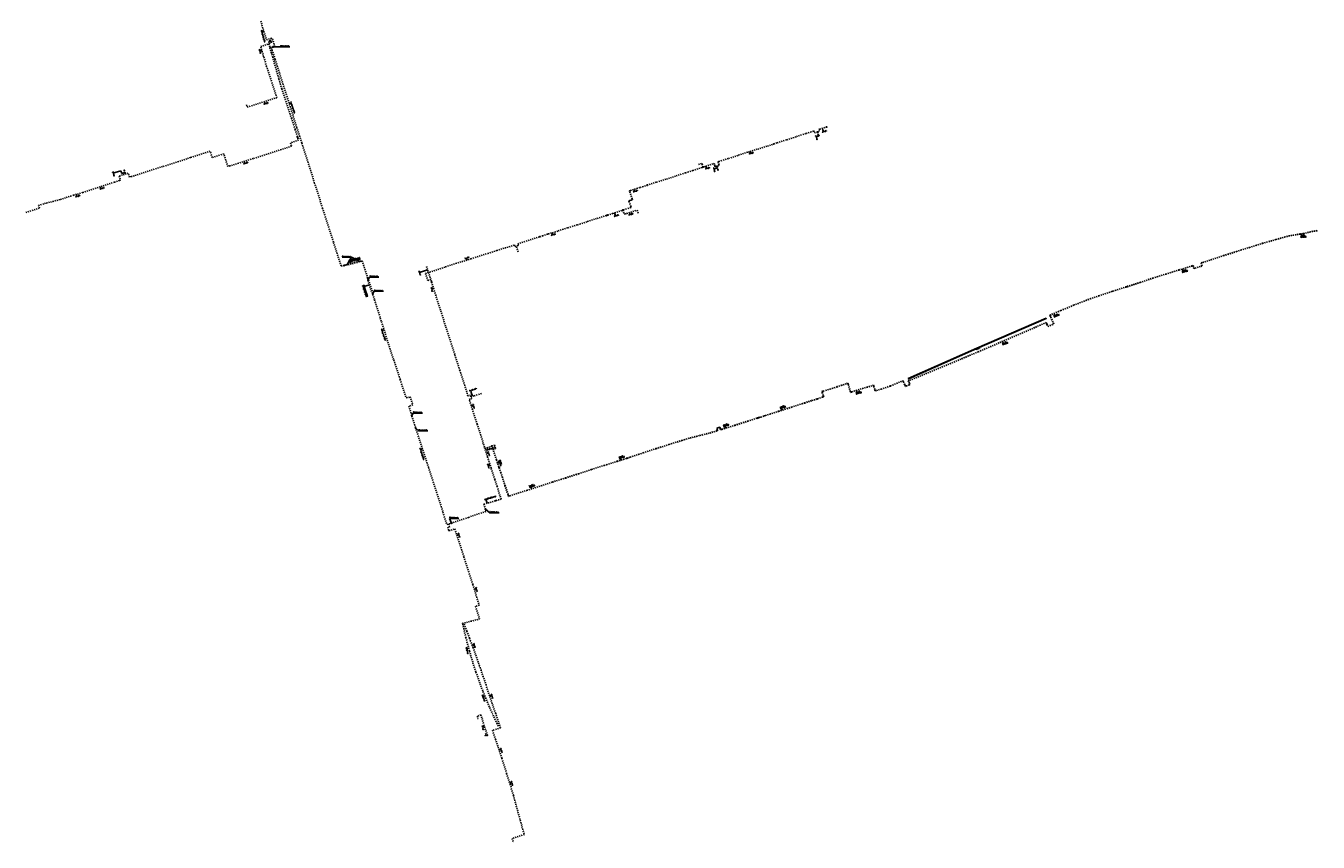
# Model space of a CAD drawing. Header units: millimetres. Extents: x 113593545 to 118192302, y 484533306 to 490462817.
# Tile 2 of 13: x 114565864 to 116087302, y 484911532 to 485872962. Entities that reach past the tile are written whole.
import ezdxf
from ezdxf.enums import TextEntityAlignment as Align

# ---------------------------------------------------------------- set-up
doc = ezdxf.new("R2010")
doc.units = ezdxf.units.MM
doc.header["$LTSCALE"] = 200
doc.linetypes.add('DASHDOT2', pattern=[12.7, 6.35, -3.175, 0, -3.175])
for name, color, linetype in [('WT-C-mbkop', 7, 'Continuous'), ('WT-C-moftm', 7, 'Continuous'), ('WT-I-diam', 7, 'Continuous'), ('WT-I-info', 7, 'Continuous'), ('WT-I-mantelbuis', 7, 'Continuous'), ('WT-L-mantelbuis', 6, 'Continuous'), ('WT-L-telemetrie', 1, 'DASHDOT2')]:
    doc.layers.add(name, color=color, linetype=linetype)
doc.styles.add('DIN17', font='romans.shx', dxfattribs={"width": 0.9})

# ---------------------------------------------------------------- blocks, each defined once
blk = doc.blocks.new('LR-MOFTM')
at = {"color": 0, "linetype": 'ByBlock'}
for p, q in [((-0.5, -0.5), (0.5, 0.5)), ((0.5, -0.5), (-0.5, 0.5))]:
    blk.add_line(p, q, dxfattribs=at)
blk.add_circle((0, 0), 0.75, dxfattribs=at)
at = {"color": 0, "linetype": 'ByBlock', "lineweight": -2, "style": 'DIN17', "width": 0.9}
blk.add_attdef('*1', text='', height=1.8, dxfattribs=at).set_placement((0, 4), align=Align.MIDDLE)
blk = doc.blocks.new('LR-DIAO1')
at = {"color": 0, "lineweight": -3}
blk.add_line((0, 0), (0, -5), dxfattribs=at)
blk.add_lwpolyline([(0.6, -5), (0, -5), (-0.6, -5)], dxfattribs=at)
at = {"color": 1, "lineweight": -3, "style": 'DIN17', "width": 0.9}
blk.add_attdef('*1', text='', height=1.8, dxfattribs=at).set_placement((-1.6, -5), align=Align.MIDDLE_RIGHT)
blk.add_attdef('*11', text='', height=1.8, dxfattribs=at).set_placement((1.6, -5), align=Align.MIDDLE_LEFT)
blk = doc.blocks.new('LR-DIAB1')
at = {"color": 0, "lineweight": -3}
blk.add_line((0, 0), (0, 5), dxfattribs=at)
blk.add_lwpolyline([(0.6, 5), (0, 5), (-0.6, 5)], dxfattribs=at)
at = {"color": 1, "lineweight": -3, "style": 'DIN17', "width": 0.9}
blk.add_attdef('*1', text='', height=1.8, dxfattribs=at).set_placement((-1.6, 5), align=Align.MIDDLE_RIGHT)
blk.add_attdef('*11', text='', height=1.8, dxfattribs=at).set_placement((1.6, 5), align=Align.MIDDLE_LEFT)
blk = doc.blocks.new('LR-DIAB2')
at = {"color": 0, "linetype": 'Continuous', "lineweight": -3}
blk.add_line((0, 5), (0, 7.8), dxfattribs=at)
at = {"color": 0, "lineweight": -3}
blk.add_line((0, 0), (0, 5), dxfattribs=at)
for points in [[(0.6, 7.8), (0, 7.8), (-0.6, 7.8)], [(0.6, 5), (0, 5), (-0.6, 5)]]:
    blk.add_lwpolyline(points, dxfattribs=at)
at = {"color": 1, "lineweight": -3, "style": 'DIN17', "width": 0.9}
for tag, p in [('*1', (-1.6, 7.8)), ('*2', (-1.6, 5))]:
    blk.add_attdef(tag, text='', height=1.8, dxfattribs=at).set_placement(p, align=Align.MIDDLE_RIGHT)
for tag, p in [('*11', (1.6, 7.8)), ('*12', (1.6, 5))]:
    blk.add_attdef(tag, text='', height=1.8, dxfattribs=at).set_placement(p, align=Align.MIDDLE_LEFT)
blk = doc.blocks.new('LR-DIAO2')
at = {"color": 0, "lineweight": -3}
blk.add_line((0, 0), (0, -5), dxfattribs=at)
at = {"color": 0, "linetype": 'Continuous', "lineweight": -3}
blk.add_line((0, -5), (0, -7.8), dxfattribs=at)
at = {"color": 0, "lineweight": -3}
for points in [[(0.6, -5), (0, -5), (-0.6, -5)], [(0.6, -7.8), (0, -7.8), (-0.6, -7.8)]]:
    blk.add_lwpolyline(points, dxfattribs=at)
at = {"color": 1, "lineweight": -3, "style": 'DIN17', "width": 0.9}
for tag, p in [('*1', (-1.6, -5)), ('*2', (-1.6, -7.8))]:
    blk.add_attdef(tag, text='', height=1.8, dxfattribs=at).set_placement(p, align=Align.MIDDLE_RIGHT)
for tag, p in [('*11', (1.6, -5)), ('*12', (1.6, -7.8))]:
    blk.add_attdef(tag, text='', height=1.8, dxfattribs=at).set_placement(p, align=Align.MIDDLE_LEFT)
blk = doc.blocks.new('LR-MBKOP')
at = {"color": 0, "lineweight": -3}
blk.add_lwpolyline([(0.7, -0.7), (0.7, 0.7), (-0.7, 0.7), (-0.7, -0.7)], close=True, dxfattribs=at)

msp = doc.modelspace()

# ---------------------------------------------------------------- linework, layer by layer
at = {"layer": 'WT-I-diam'}
for p, q in [((115503608, 485752125), (115504102, 485750609)), ((115498978, 485744893), (115498213, 485744647)), ((115498213, 485744647), (115498783, 485742877)), ((115366391, 485707670), (115366539, 485707217)), ((115380026, 485705648), (115378262, 485705084)), ((114671190, 485700159), (114677715, 485702301)), ((114677715, 485702301), (114678782, 485699050)), ((114678782, 485699050), (114682513, 485700275)), ((115258903, 485652729), (115259350, 485651376)), ((115031556, 485583229), (115038878, 485585688)), ((114970328, 485568096), (114966614, 485566906)), ((115090276, 485441309), (115091749, 485436716)), ((115108867, 485310652), (115108154, 485313049))]:
    msp.add_line(p, q, dxfattribs=at)
at = {"layer": 'WT-I-info'}
for p, q in [((114865658, 485848347), (114856948, 485848211)), ((114865658, 485848347), (114876659, 485848347)), ((114938297, 485600465), (114949298, 485600465)), ((114949298, 485600465), (114944191, 485591713)), ((114949298, 485600465), (114958516, 485595550)), ((114970578, 485577144), (114968806, 485574399)), ((114970578, 485577144), (114981579, 485577144)), ((114975990, 485560339), (114974218, 485557593)), ((114975990, 485560339), (114986991, 485560339)), ((115021895, 485416967), (115020124, 485414222)), ((115021895, 485416967), (115032897, 485416967)), ((115028125, 485396017), (115024911, 485399027)), ((115028125, 485396017), (115039127, 485396017)), ((115111940, 485299462), (115106952, 485303678)), ((115111940, 485299462), (115122941, 485299462)), ((115064651, 485292915), (115075653, 485292915)), ((115064651, 485292915), (115066897, 485287197))]:
    msp.add_line(p, q, dxfattribs=at)
at = {"layer": 'WT-L-mantelbuis'}
for points in [[(115767031, 485528387), (115685503, 485493097), (115604916, 485457148), (115604794, 485457421), (115685382, 485493371), (115766912, 485528662)], [(115767085, 485528301), (115685556, 485493011), (115605005, 485457078), (115604882, 485457352), (115685435, 485493285), (115766965, 485528576)]]:
    msp.add_lwpolyline(points, close=True, dxfattribs=at)
at = {"layer": 'WT-L-telemetrie', "lineweight": -3}
for p, q in [((114842428, 485878534), (114849071, 485856395)), ((114849071, 485856395), (114854669, 485858087)), ((114856513, 485848087), (114853261, 485847121)), ((114856036, 485843716), (114854885, 485847603)), ((114859290, 485833506), (114856036, 485843716)), ((114864363, 485817596), (114859290, 485833506)), ((114871119, 485796407), (114864363, 485817596)), ((114876536, 485779419), (114871119, 485796407)), ((114880402, 485767294), (114876536, 485779419)), ((114884952, 485753027), (114880402, 485767294)), ((114890651, 485735154), (114884952, 485753027)), ((114894281, 485723768), (114890651, 485735154)), ((114898867, 485709387), (114894281, 485723768)), ((114905861, 485687454), (114898867, 485709387)), ((114915260, 485657977), (114905861, 485687454)), ((114927898, 485618342), (114915260, 485657977)), ((114936900, 485590112), (114927898, 485618342)), ((114936999, 485589800), (114942876, 485591315)), ((114942876, 485591315), (114944918, 485592176)), ((114942876, 485591315), (114945160, 485591567)), ((114944918, 485592176), (114957380, 485595385)), ((114945160, 485591567), (114957560, 485594760)), ((114959677, 485595641), (114957380, 485595385)), ((114959677, 485595641), (114957560, 485594760)), ((114959677, 485595641), (114961913, 485596216)), ((114961913, 485596216), (114968268, 485575590)), ((114968268, 485575590), (114968682, 485573234)), ((114968268, 485575590), (114969250, 485573590)), ((114968682, 485573234), (114973454, 485558341)), ((114969250, 485573590), (114974081, 485558515)), ((114974375, 485556535), (114973454, 485558341)), ((114974375, 485556535), (114974081, 485558515)), ((114974375, 485556535), (114976399, 485550219)), ((114976399, 485550219), (114983075, 485528861)), ((114983075, 485528861), (114984418, 485524582)), ((114984418, 485524582), (114998943, 485479480)), ((114998943, 485479480), (115006508, 485456345)), ((115006508, 485456345), (115012803, 485437342)), ((115012803, 485437342), (115013781, 485434668)), ((115013781, 485434668), (115018492, 485436120)), ((115018492, 485436120), (115021505, 485426607)), ((115021505, 485426607), (115016760, 485425046)), ((115016760, 485425046), (115020400, 485413333)), ((115020400, 485413333), (115024603, 485399936)), ((115024603, 485399936), (115039897, 485353013)), ((115039897, 485353013), (115056894, 485300111)), ((115105176, 485309554), (115119510, 485313819)), ((115107733, 485301298), (115105176, 485309554)), ((115056894, 485300111), (115061616, 485285531)), ((115061616, 485285531), (115086934, 485294070)), ((115086934, 485294070), (115107733, 485301298)), ((115064902, 485283267), (115062612, 485282495)), ((115062612, 485282495), (115063521, 485279797)), ((115063521, 485279797), (115064023, 485278238)), ((115063881, 485286295), (115064902, 485283267)), ((115064023, 485278238), (115070755, 485280403)), ((115070755, 485280403), (115075509, 485266073)), ((115075509, 485266073), (115081627, 485247488)), ((115081627, 485247488), (115091960, 485215188)), ((115091960, 485215188), (115099729, 485190822)), ((115099729, 485190822), (115095168, 485189341)), ((115095168, 485189341), (115099927, 485174487)), ((115098144, 485173884), (115081394, 485169464)), ((115099927, 485174487), (115098144, 485173884)), ((115080819, 485169520), (115079852, 485169264)), ((115079852, 485169264), (115080161, 485168353)), ((115080161, 485168353), (115083871, 485152555)), ((115083871, 485152555), (115088110, 485136610)), ((115088110, 485136610), (115090147, 485129618)), ((115090147, 485129618), (115092174, 485122921)), ((115092174, 485122921), (115095773, 485111871)), ((115095773, 485111871), (115100625, 485098141)), ((115100625, 485098141), (115104064, 485089090)), ((115104064, 485089090), (115107141, 485081452)), ((115107141, 485081452), (115111893, 485070209)), ((115111893, 485070209), (115116904, 485059090)), ((115116904, 485059090), (115120408, 485051704)), ((115120408, 485051704), (115122613, 485047206)), ((115124673, 485046138), (115115331, 485043294)), ((115115331, 485043294), (115118663, 485032938)), ((115118663, 485032938), (115121829, 485023636)), ((115121829, 485023636), (115126213, 485010299)), ((115126213, 485010299), (115131911, 484992584)), ((115131911, 484992584), (115135976, 484979766)), ((115135976, 484979766), (115139931, 484966506)), ((115139931, 484966506), (115144575, 484949354)), ((115144575, 484949354), (115147870, 484937348)), ((115147870, 484937348), (115150695, 484927457)), ((115152771, 484920442), (115138538, 484915842)), ((115138538, 484915842), (115139913, 484911532)), ((115150695, 484927457), (115152771, 484920442))]:
    msp.add_line(p, q, dxfattribs=at)
at = {"layer": 'WT-L-telemetrie'}
for p, q in [((114855839, 485858430), (114854669, 485858087)), ((114858777, 485848737), (114855839, 485858430)), ((114842331, 485848562), (114852440, 485851935)), ((114844176, 485842151), (114842331, 485848562)), ((114845769, 485836619), (114844176, 485842151)), ((114851630, 485852794), (114857073, 485854358)), ((114852937, 485848243), (114851630, 485852794)), ((114852610, 485855219), (114852244, 485855104)), ((114852244, 485855104), (114852333, 485854819)), ((114852333, 485854819), (114853079, 485852443)), ((114852801, 485852048), (114852440, 485851935)), ((114853827, 485855601), (114852610, 485855219)), ((114853167, 485852163), (114852801, 485852048)), ((114856457, 485836055), (114852937, 485848243)), ((114853079, 485852443), (114853167, 485852163)), ((114854214, 485855723), (114853827, 485855601)), ((114854304, 485855438), (114854214, 485855723)), ((114854844, 485853717), (114854304, 485855438)), ((114856513, 485848087), (114858777, 485848737)), ((114849329, 485825159), (114845769, 485836619)), ((114856457, 485836055), (114856450, 485836077)), ((114858046, 485830531), (114856457, 485836055)), ((114862208, 485816056), (114858046, 485830531)), ((114861275, 485788280), (114849329, 485825159)), ((114863657, 485811012), (114862208, 485816056)), ((114864867, 485806802), (114863657, 485811012)), ((114867177, 485798759), (114864867, 485806802)), ((114867177, 485798759), (114869499, 485791660)), ((114826515, 485777056), (114861275, 485788280)), ((114869499, 485791660), (114878425, 485764254)), ((114825644, 485779742), (114826515, 485777056)), ((114878425, 485764254), (114882789, 485750830)), ((114882789, 485750830), (114886039, 485740833)), ((115499326, 485750761), (115500527, 485751121)), ((115500009, 485748488), (115499326, 485750761)), ((115500527, 485751121), (115508517, 485753724)), ((114886898, 485738235), (114877416, 485735201)), ((114877416, 485735201), (114878731, 485731174)), ((114886039, 485740833), (114886898, 485738235)), ((115446408, 485733850), (115450353, 485735133)), ((115450353, 485735133), (115461784, 485738810)), ((115461784, 485738810), (115473175, 485742514)), ((115473175, 485742514), (115484608, 485746165)), ((115484608, 485746165), (115493063, 485749011)), ((115493063, 485749011), (115493525, 485749166)), ((115493525, 485749166), (115494328, 485746780)), ((115494328, 485746780), (115498014, 485747888)), ((115498014, 485747888), (115500009, 485748488)), ((115498014, 485747888), (115499391, 485743613)), ((114782895, 485725270), (114759856, 485717934)), ((114785255, 485717980), (114782895, 485725270)), ((114798880, 485722315), (114785255, 485717980)), ((114803619, 485707263), (114798880, 485722315)), ((114854627, 485723199), (114833425, 485716541)), ((114878731, 485731174), (114854627, 485723199)), ((115393241, 485716744), (115404671, 485720486)), ((115404671, 485720486), (115416047, 485724261)), ((115416047, 485724261), (115427483, 485727875)), ((115427483, 485727875), (115438955, 485731427)), ((115438955, 485731427), (115446408, 485733850)), ((114682770, 485699494), (114681233, 485704177)), ((114726812, 485707152), (114705210, 485700263)), ((114755456, 485716481), (114726812, 485707152)), ((114759856, 485717934), (114755456, 485716481)), ((114806131, 485708043), (114803619, 485707263)), ((114833425, 485716541), (114806131, 485708043)), ((115361964, 485706207), (115351050, 485702530)), ((115357631, 485709663), (115360275, 485710541)), ((115360275, 485710541), (115361663, 485711004)), ((115361663, 485711004), (115362033, 485709995)), ((115363230, 485706633), (115361964, 485706207)), ((115362033, 485709995), (115362925, 485707489)), ((115362925, 485707489), (115363230, 485706633)), ((115363910, 485706862), (115363230, 485706633)), ((115363910, 485706862), (115375308, 485710575)), ((115375308, 485710575), (115376228, 485710874)), ((115376228, 485710874), (115376702, 485709415)), ((115376702, 485709415), (115377124, 485708117)), ((115377124, 485708117), (115377295, 485707591)), ((115377295, 485707591), (115377513, 485706923)), ((115377513, 485706923), (115378615, 485707282)), ((115378615, 485707282), (115379423, 485707546)), ((115379423, 485707546), (115380152, 485707784)), ((115379743, 485706545), (115379423, 485707546)), ((115380729, 485703423), (115379743, 485706545)), ((115380152, 485707784), (115382177, 485708444)), ((115380727, 485712891), (115381788, 485713223)), ((115381159, 485711568), (115380727, 485712891)), ((115381793, 485709623), (115381159, 485711568)), ((115381788, 485713223), (115393241, 485716744)), ((115382177, 485708444), (115381793, 485709623)), ((114670095, 485688816), (114658243, 485684950)), ((114676254, 485690824), (114670095, 485688816)), ((114679789, 485697288), (114675823, 485696028)), ((114675823, 485696028), (114677337, 485691161)), ((114677337, 485691161), (114676254, 485690824)), ((114686444, 485699412), (114679789, 485697288)), ((114683137, 485698357), (114682770, 485699494)), ((114688026, 485694636), (114686444, 485699412)), ((114690180, 485695337), (114688026, 485694636)), ((114693358, 485696360), (114690180, 485695337)), ((114705210, 485700263), (114693358, 485696360)), ((115308076, 485688830), (115297343, 485685330)), ((115319397, 485692398), (115308076, 485688830)), ((115330829, 485696052), (115319397, 485692398)), ((115342410, 485699670), (115330829, 485696052)), ((115351050, 485702530), (115342410, 485699670)), ((114621900, 485673370), (114632779, 485676812)), ((114632779, 485676812), (114646139, 485681039)), ((114658243, 485684950), (114646139, 485681039)), ((115276438, 485678592), (115277723, 485679027)), ((115276742, 485677694), (115276438, 485678592)), ((115279633, 485669159), (115276742, 485677694)), ((115277723, 485679027), (115289216, 485682719)), ((115289223, 485682724), (115296932, 485685194)), ((115296932, 485685194), (115297343, 485685330)), ((114565864, 485653178), (114581842, 485658217)), ((114580835, 485661410), (114587874, 485663630)), ((114581842, 485658217), (114580835, 485661410)), ((114587874, 485663630), (114589957, 485664290)), ((114589957, 485664290), (114597557, 485666016)), ((114597557, 485666016), (114606518, 485668581)), ((114606518, 485668581), (114613221, 485670624)), ((114613221, 485670624), (114618582, 485672320)), ((114618582, 485672320), (114621900, 485673370)), ((115269560, 485656251), (115276922, 485658630)), ((115275771, 485666729), (115277126, 485667188)), ((115276102, 485665754), (115275771, 485666729)), ((115278045, 485660015), (115276102, 485665754)), ((115276922, 485658630), (115278344, 485659090)), ((115277126, 485667188), (115278651, 485667705)), ((115278344, 485659090), (115278045, 485660015)), ((115278651, 485667705), (115279974, 485668153)), ((115279974, 485668153), (115279633, 485669159)), ((115226893, 485642417), (115238322, 485646060)), ((115238322, 485646060), (115249573, 485649640)), ((115250837, 485650057), (115249741, 485649693)), ((115250837, 485650057), (115256664, 485651990)), ((115256664, 485651990), (115268120, 485655775)), ((115268120, 485655775), (115269560, 485656251)), ((115268814, 485656004), (115270392, 485651085)), ((115270392, 485651085), (115271820, 485651543)), ((115271820, 485651543), (115273284, 485652017)), ((115273284, 485652017), (115285658, 485655986)), ((115285658, 485655986), (115287109, 485651463)), ((115179998, 485627437), (115181175, 485627815)), ((115181175, 485627815), (115192601, 485631473)), ((115192601, 485631473), (115204022, 485635122)), ((115204022, 485635122), (115215452, 485638785)), ((115215452, 485638785), (115226893, 485642417)), ((116052530, 485625518), (116066369, 485627858)), ((116066369, 485627858), (116069870, 485628205)), ((116066382, 485627759), (116069880, 485628105)), ((116069870, 485628205), (116079806, 485630756)), ((116069880, 485628105), (116079824, 485630657)), ((116079806, 485630756), (116087286, 485631918)), ((116079824, 485630657), (116087302, 485631819)), ((115120199, 485608237), (115141069, 485614873)), ((115141069, 485614873), (115141679, 485612969)), ((115141679, 485612969), (115145670, 485614248)), ((115145509, 485606690), (115143360, 485613508)), ((115145054, 485616170), (115170930, 485624602)), ((115145670, 485614248), (115145054, 485616170)), ((115170930, 485624602), (115174053, 485625607)), ((115174053, 485625607), (115179998, 485627437)), ((116006447, 485612030), (116021717, 485616840)), ((116006477, 485611935), (116021746, 485616744)), ((116021717, 485616840), (116037638, 485621324)), ((116021746, 485616744), (116037665, 485621228)), ((116037638, 485621324), (116052530, 485625518)), ((116037665, 485621228), (116052552, 485625420)), ((116052552, 485625420), (116066382, 485627759)), ((115059767, 485589041), (115089817, 485598628)), ((115089817, 485598628), (115109537, 485604866)), ((115109537, 485604866), (115109725, 485604925)), ((115109725, 485604925), (115120199, 485608237)), ((115960735, 485597290), (115975922, 485602383)), ((115960766, 485597195), (115975953, 485602288)), ((115975922, 485602383), (115991173, 485607202)), ((115975953, 485602288), (115991203, 485607106)), ((115991173, 485607202), (116006447, 485612030)), ((115991203, 485607106), (116006477, 485611935)), ((115036453, 485581308), (115059767, 485589041)), ((115042010, 485576363), (115037641, 485589369)), ((115907900, 485580626), (115923243, 485585436)), ((115907930, 485580530), (115923273, 485585341)), ((115923243, 485585436), (115938544, 485590143)), ((115923273, 485585341), (115938574, 485590047)), ((115938544, 485590143), (115940048, 485590605)), ((115938574, 485590047), (115939982, 485590480)), ((115939982, 485590480), (115941007, 485587148)), ((115940048, 485590605), (115941073, 485587273)), ((115941007, 485587148), (115942501, 485587607)), ((115941073, 485587273), (115942472, 485587703)), ((115942472, 485587703), (115949048, 485589726)), ((115942501, 485587607), (115949078, 485589630)), ((115949048, 485589726), (115950669, 485590224)), ((115949078, 485589630), (115950794, 485590158)), ((115949580, 485593762), (115951329, 485594300)), ((115950669, 485590224), (115949580, 485593762)), ((115949705, 485593696), (115951359, 485594205)), ((115950794, 485590158), (115949705, 485593696)), ((115951329, 485594300), (115960735, 485597290)), ((115951359, 485594205), (115960766, 485597195)), ((115039241, 485573006), (115036453, 485581308)), ((115042660, 485574154), (115039241, 485573006)), ((115042660, 485574154), (115042010, 485576363)), ((115043373, 485571880), (115042660, 485574154)), ((115043576, 485571234), (115043373, 485571880)), ((115048548, 485555379), (115043576, 485571234)), ((115862288, 485565718), (115877566, 485570629)), ((115862536, 485565903), (115877535, 485570724)), ((115877535, 485570724), (115892685, 485575911)), ((115877566, 485570629), (115892716, 485575816)), ((115892685, 485575911), (115907900, 485580626)), ((115892716, 485575816), (115907930, 485580530)), ((115054067, 485537969), (115048548, 485555379)), ((115813891, 485549650), (115828962, 485555069)), ((115813926, 485549557), (115828995, 485554974)), ((115828962, 485555069), (115844255, 485560038)), ((115828995, 485554974), (115844284, 485559943)), ((115844255, 485560038), (115845682, 485560455)), ((115844284, 485559943), (115845712, 485560359)), ((115845682, 485560455), (115860874, 485565362)), ((115845712, 485560359), (115860905, 485565267)), ((115860874, 485565362), (115862536, 485565903)), ((115860905, 485565267), (115862288, 485565718)), ((115060081, 485519082), (115054067, 485537969)), ((115771493, 485532189), (115784226, 485537704)), ((115771624, 485532137), (115784265, 485537612)), ((115784226, 485537704), (115799072, 485543892)), ((115784265, 485537612), (115799110, 485543800)), ((115799072, 485543892), (115813891, 485549650)), ((115799110, 485543800), (115813926, 485549557)), ((115687060, 485489002), (115767145, 485523529)), ((115687099, 485488910), (115767090, 485523396)), ((115767090, 485523396), (115768950, 485518820)), ((115767145, 485523529), (115769005, 485518951)), ((115768950, 485518820), (115776103, 485521762)), ((115769005, 485518951), (115775971, 485521816)), ((115775971, 485521816), (115771493, 485532189)), ((115776103, 485521762), (115771624, 485532137)), ((115065414, 485502741), (115060081, 485519082)), ((115070926, 485485711), (115065414, 485502741)), ((115076840, 485467145), (115070926, 485485711)), ((115606623, 485455558), (115687060, 485489002)), ((115606663, 485455466), (115687099, 485488910)), ((115086392, 485437050), (115076840, 485467145)), ((115504678, 485442838), (115512528, 485445242)), ((115512528, 485445242), (115520746, 485447834)), ((115512558, 485445146), (115520673, 485447703)), ((115520673, 485447703), (115532158, 485451622)), ((115520746, 485447834), (115532126, 485451716)), ((115532126, 485451716), (115533642, 485452234)), ((115532158, 485451622), (115533580, 485452107)), ((115533580, 485452107), (115534030, 485450787)), ((115533642, 485452234), (115534126, 485450816)), ((115534030, 485450787), (115536144, 485443205)), ((115534126, 485450816), (115536239, 485443236)), ((115538385, 485441922), (115550860, 485445857)), ((115538416, 485441827), (115550890, 485445761)), ((115550860, 485445857), (115562820, 485449383)), ((115550890, 485445761), (115562848, 485449287)), ((115562820, 485449383), (115563868, 485449692)), ((115562848, 485449287), (115563801, 485449568)), ((115563801, 485449568), (115564230, 485448123)), ((115563868, 485449692), (115564326, 485448152)), ((115564230, 485448123), (115565397, 485444272)), ((115564326, 485448152), (115565493, 485444301)), ((115572794, 485445193), (115583979, 485448918)), ((115572825, 485445098), (115584014, 485448824)), ((115583979, 485448918), (115598450, 485455038)), ((115584014, 485448824), (115598401, 485454909)), ((115598401, 485454909), (115599060, 485453540)), ((115598450, 485455038), (115599151, 485453583)), ((115599060, 485453540), (115600818, 485449665)), ((115599151, 485453583), (115600910, 485449704)), ((115600818, 485449665), (115601340, 485448364)), ((115600910, 485449704), (115601396, 485448493)), ((115601340, 485448364), (115602802, 485448934)), ((115601396, 485448493), (115602765, 485449026)), ((115602765, 485449026), (115605207, 485450026)), ((115602802, 485448934), (115605245, 485449933)), ((115604729, 485454684), (115606623, 485455558)), ((115605997, 485451934), (115604729, 485454684)), ((115604861, 485454635), (115606663, 485455466)), ((115606089, 485451974), (115604861, 485454635)), ((115605207, 485450026), (115606553, 485450577)), ((115605245, 485449933), (115606684, 485450522)), ((115606553, 485450577), (115605997, 485451934)), ((115606684, 485450522), (115606089, 485451974)), ((115089260, 485437919), (115086392, 485437050)), ((115087776, 485432742), (115090624, 485433611)), ((115091601, 485421057), (115087776, 485432742)), ((115090624, 485433611), (115089260, 485437919)), ((115089835, 485436102), (115093725, 485437350)), ((115093725, 485437350), (115103256, 485440175)), ((115482444, 485428795), (115491328, 485431647)), ((115482474, 485428700), (115491358, 485431551)), ((115491328, 485431647), (115497682, 485433614)), ((115491358, 485431551), (115497712, 485433519)), ((115497682, 485433614), (115503724, 485435617)), ((115497712, 485433519), (115503755, 485435522)), ((115503080, 485442334), (115504678, 485442838)), ((115503562, 485440808), (115503080, 485442334)), ((115503206, 485442268), (115504708, 485442742)), ((115503657, 485440838), (115503206, 485442268)), ((115504632, 485437418), (115503562, 485440808)), ((115504727, 485437449), (115503657, 485440838)), ((115503724, 485435617), (115505080, 485436066)), ((115503755, 485435522), (115505206, 485436003)), ((115505080, 485436066), (115504632, 485437418)), ((115504708, 485442742), (115512558, 485445146)), ((115505206, 485436003), (115504727, 485437449)), ((115536144, 485443205), (115536853, 485441304)), ((115536239, 485443236), (115536913, 485441430)), ((115536853, 485441304), (115538416, 485441827)), ((115536913, 485441430), (115538385, 485441922)), ((115565397, 485444272), (115565810, 485442911)), ((115565493, 485444301), (115565876, 485443037)), ((115565810, 485442911), (115567318, 485443378)), ((115565876, 485443037), (115567288, 485443474)), ((115567288, 485443474), (115572794, 485445193)), ((115567318, 485443378), (115572825, 485445098)), ((115095663, 485408510), (115091601, 485421057)), ((115436727, 485414116), (115451908, 485418987)), ((115436757, 485414021), (115451938, 485418891)), ((115451908, 485418987), (115467135, 485423882)), ((115451938, 485418891), (115467165, 485423787)), ((115467135, 485423882), (115482444, 485428795)), ((115467165, 485423787), (115482474, 485428700)), ((115097211, 485403672), (115095663, 485408510)), ((115099852, 485395467), (115097211, 485403672)), ((115379207, 485399163), (115380655, 485399571)), ((115380655, 485399571), (115381561, 485399826)), ((115380682, 485399475), (115381588, 485399730)), ((115381561, 485399826), (115382998, 485400230)), ((115381588, 485399730), (115382929, 485400107)), ((115382929, 485400107), (115383302, 485398779)), ((115382998, 485400230), (115383399, 485398806)), ((115385260, 485397826), (115400493, 485402533)), ((115385289, 485397730), (115400523, 485402438)), ((115400493, 485402533), (115415709, 485407392)), ((115400523, 485402438), (115415739, 485407297)), ((115415709, 485407392), (115428629, 485411493)), ((115415739, 485407297), (115427247, 485410949)), ((115427247, 485410949), (115431062, 485412160)), ((115428629, 485411493), (115431032, 485412255)), ((115431032, 485412255), (115435256, 485413651)), ((115431062, 485412160), (115435287, 485413556)), ((115435256, 485413651), (115436727, 485414116)), ((115435287, 485413556), (115436757, 485414021)), ((115104455, 485380986), (115099852, 485395467)), ((115322939, 485379875), (115338232, 485384662)), ((115322969, 485379780), (115338262, 485384566)), ((115338232, 485384662), (115347774, 485387626)), ((115338262, 485384566), (115347801, 485387530)), ((115347774, 485387626), (115359362, 485390528)), ((115347801, 485387530), (115359386, 485390431)), ((115359362, 485390528), (115371028, 485393492)), ((115359386, 485390431), (115371055, 485393396)), ((115371028, 485393492), (115378666, 485395823)), ((115371055, 485393396), (115378694, 485395727)), ((115378666, 485395823), (115380038, 485396209)), ((115378694, 485395727), (115380162, 485396140)), ((115379638, 485397632), (115379207, 485399163)), ((115379330, 485399094), (115380682, 485399475)), ((115379734, 485397659), (115379330, 485399094)), ((115380038, 485396209), (115379638, 485397632)), ((115380162, 485396140), (115379734, 485397659)), ((115383302, 485398779), (115383722, 485397289)), ((115383399, 485398806), (115383791, 485397413)), ((115383722, 485397289), (115385289, 485397730)), ((115383791, 485397413), (115385260, 485397826)), ((115105830, 485376659), (115104455, 485380986)), ((115109370, 485365520), (115105830, 485376659)), ((115106268, 485375280), (115113540, 485377566)), ((115113540, 485377566), (115114262, 485377898)), ((115114262, 485377898), (115117653, 485378967)), ((115114294, 485377803), (115117588, 485378841)), ((115118715, 485375257), (115115888, 485374368)), ((115115888, 485374368), (115116481, 485372485)), ((115118840, 485375191), (115116013, 485374302)), ((115116013, 485374302), (115116576, 485372516)), ((115116481, 485372485), (115119867, 485361910)), ((115116576, 485372516), (115119962, 485361942)), ((115117588, 485378841), (115118715, 485375257)), ((115117653, 485378967), (115118840, 485375191)), ((115277252, 485364988), (115292452, 485370003)), ((115277283, 485364893), (115292483, 485369908)), ((115292452, 485370003), (115307639, 485375014)), ((115292483, 485369908), (115307670, 485374919)), ((115307639, 485375014), (115322939, 485379875)), ((115307670, 485374919), (115322969, 485379780)), ((115113648, 485351973), (115109370, 485365520)), ((115119867, 485361910), (115124970, 485346842)), ((115119962, 485361942), (115125065, 485346873)), ((115231612, 485350370), (115246799, 485355296)), ((115231643, 485350275), (115246830, 485355201)), ((115246799, 485355296), (115261995, 485360067)), ((115246830, 485355201), (115262025, 485359972)), ((115261995, 485360067), (115273599, 485363810)), ((115262025, 485359972), (115277283, 485364893)), ((115273599, 485363810), (115277252, 485364988)), ((115118040, 485338501), (115113648, 485351973)), ((115124970, 485346842), (115129923, 485331619)), ((115125065, 485346873), (115130018, 485331650)), ((115185802, 485335753), (115201067, 485340519)), ((115185833, 485335658), (115201097, 485340423)), ((115201067, 485340519), (115216317, 485345412)), ((115201097, 485340423), (115216348, 485345317)), ((115216317, 485345412), (115231612, 485350370)), ((115216348, 485345317), (115231643, 485350275)), ((115120695, 485330281), (115118040, 485338501)), ((115124069, 485319786), (115120695, 485330281)), ((115129923, 485331619), (115133675, 485320275)), ((115130018, 485331650), (115133770, 485320307)), ((115135574, 485319403), (115155439, 485325794)), ((115135605, 485319308), (115155469, 485325699)), ((115155439, 485325794), (115185802, 485335753)), ((115155469, 485325699), (115185833, 485335658)), ((115119510, 485313819), (115125373, 485315533)), ((115125373, 485315533), (115124069, 485319786)), ((115133675, 485320275), (115134153, 485318828)), ((115133770, 485320307), (115134217, 485318954)), ((115134153, 485318828), (115135605, 485319308)), ((115134217, 485318954), (115135574, 485319403)), ((115082316, 485167062), (115081394, 485169464)), ((115085019, 485160023), (115082316, 485167062)), ((115088241, 485151634), (115085019, 485160023)), ((115089515, 485148316), (115088241, 485151634)), ((115092330, 485140948), (115089515, 485148316)), ((115095384, 485132591), (115092330, 485140948)), ((115098506, 485123541), (115095384, 485132591)), ((115100063, 485118934), (115098506, 485123541)), ((115101782, 485113851), (115100063, 485118934)), ((115102790, 485110870), (115101782, 485113851)), ((115104373, 485106187), (115102790, 485110870)), ((115107715, 485096301), (115104373, 485106187)), ((115111928, 485083837), (115107715, 485096301)), ((115115044, 485074622), (115111928, 485083837)), ((115118992, 485062944), (115115044, 485074622)), ((115101610, 485061355), (115097408, 485059903)), ((115097408, 485059903), (115098222, 485057330)), ((115098222, 485057330), (115097689, 485057161)), ((115102635, 485058085), (115101610, 485061355)), ((115107086, 485043846), (115102635, 485058085)), ((115122438, 485052750), (115118992, 485062944)), ((115124673, 485046138), (115122438, 485052750)), ((115106514, 485038886), (115108439, 485039490)), ((115107131, 485036861), (115106514, 485038886)), ((115108439, 485039490), (115107086, 485043846)), ((115107722, 485037054), (115107131, 485036861)), ((115108160, 485037196), (115107722, 485037054)), ((115109866, 485037736), (115108160, 485037196))]:
    msp.add_line(p, q, dxfattribs=at)

# ---------------------------------------------------------------- block references
at = {"layer": 'WT-C-mbkop', "linetype": 'Continuous', "xscale": 500, "yscale": 500, "zscale": 500}
for p, rotation in [((115860983, 485565293), 18.0706), ((115427246, 485410949), 17.6081)]:
    msp.add_blockref('LR-MBKOP', p, dxfattribs=dict(at, rotation=rotation))
at = {"layer": 'WT-C-moftm', "linetype": 'Continuous', "lineweight": -3}
for p, xscale, yscale, zscale, rotation in [((114853615, 485847213), 499.9999999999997, 499.9999999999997, 499.9999999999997, 196.7733), ((114940605, 485590730), 499.9999999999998, 499.9999999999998, 499.9999999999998, 14.43809999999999), ((114944215, 485591880), 499.9999999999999, 499.9999999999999, 499.9999999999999, 22.87099999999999), ((114958464, 485595506), 499.9999999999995, 499.9999999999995, 499.9999999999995, 186.3536), ((114968846, 485574412), 500.0000000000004, 500.0000000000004, 500.0000000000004, 116.1547), ((114974202, 485557698), 500.0000000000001, 500.0000000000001, 500.0000000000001, 278.4245999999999), ((115020139, 485414173), 500, 500, 500, 287.2605), ((115024886, 485399068), 499.9999999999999, 499.9999999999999, 499.9999999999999, 108.0531), ((115106998, 485303671), 499.9999999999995, 499.9999999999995, 499.9999999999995, 107.2088), ((115066725, 485287254), 499.9999999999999, 499.9999999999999, 499.9999999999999, 198.6384), ((115067336, 485287460), 500, 500, 500, 18.6384)]:
    msp.add_blockref('LR-MOFTM', p, dxfattribs=dict(at, xscale=xscale, yscale=yscale, zscale=zscale, rotation=rotation))
at = {"layer": 'WT-C-moftm', "linetype": 'Continuous'}
for p, xscale, yscale, zscale, rotation in [((114854969, 485841208), 499.9999999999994, 499.9999999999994, 499.9999999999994, 286.1071), ((114857010, 485848240), 500.0000000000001, 500.0000000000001, 500.0000000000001, 286.1071), ((115508517, 485753724), 500, 500, 500, 198.0402), ((114885703, 485741868), 500.0000000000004, 500.0000000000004, 500.0000000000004, 288.0115), ((115446408, 485733850), 500, 500, 500, 18.0112), ((115498014, 485747888), 500, 500, 500, 17.8504), ((115499391, 485743613), 500, 500, 500, 107.8504), ((115363230, 485706633), 500, 500, 500, 18.6186), ((115377295, 485707590), 500, 500, 500, 108.0645), ((115379423, 485707546), 500, 500, 500, 17.7315), ((115380729, 485703423), 500, 500, 500, 107.5383), ((114681759, 485702575), 499.9999999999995, 499.9999999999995, 499.9999999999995, 198.1713), ((115297343, 485685330), 500, 500, 500, 18.0604), ((115249573, 485649640), 500, 500, 500, 17.6484), ((115250837, 485650057), 500, 500, 500, 18.3503), ((115268814, 485656004), 500, 500, 500, 17.7841), ((116069870, 485628205), 500, 500, 500, 5.648300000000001), ((115170930, 485624602), 500, 500, 500, 17.84012307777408), ((115043576, 485571234), 500, 500, 500, 287.4139000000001), ((115862536, 485565903), 500, 500, 500, 17.8186), ((115767849, 485521796), 500, 500, 500, 292.1155999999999), ((115771977, 485531068), 500, 500, 500, 293.3518), ((115520746, 485447834), 500, 500, 500, 18.8393), ((115428629, 485411493), 500, 500, 500, 197.6081), ((115114262, 485377898), 500, 500, 500, 17.4925), ((115273599, 485363810), 500, 500, 500, 197.8763), ((115123136, 485352568), 500, 500, 500, 288.7081), ((115119092, 485313694), 500.0000000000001, 500.0000000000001, 500.0000000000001, 106.5687), ((115109167, 485037515), 500.0000000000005, 500.0000000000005, 500.0000000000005, 287.5759)]:
    msp.add_blockref('LR-MOFTM', p, dxfattribs=dict(at, xscale=xscale, yscale=yscale, zscale=zscale, rotation=rotation))
at = {"layer": 'WT-I-diam'}
for name, p, xscale, yscale, zscale, rotation, values in [('LR-DIAO1', (114846013, 485866586), 499.9999999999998, 499.9999999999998, 499.9999999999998, 286.7032086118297, {'*1': 'D', '*11': 'N065/N065/HDPE40'}), ('LR-DIAO1', (114843518, 485844440), 500.0000000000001, 500.0000000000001, 500.0000000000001, 287.2600650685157, {'*1': 'D', '*11': 'N065'}), ('LR-DIAO1', (114846849, 485783622), 500.0000000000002, 500.0000000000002, 500.0000000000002, 17.8958177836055, {'*1': 'D', '*11': 'N065'}), ('LR-DIAO1', (114822910, 485713267), 500.0000000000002, 500.0000000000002, 500.0000000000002, 17.43458318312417, {'*1': 'D', '*11': 'N065'}), ('LR-DIAO1', (114671190, 485700159), 500.0000000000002, 500.0000000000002, 500.0000000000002, 287.4659911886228, {'*1': 'D', '*11': 'N065'}), ('LR-DIAO1', (114625075, 485674375), 500.0000000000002, 500.0000000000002, 500.0000000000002, 17.45443580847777, {'*1': 'D', '*11': 'N065'}), ('LR-DIAO1', (114653895, 485683545), 499.9999999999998, 499.9999999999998, 499.9999999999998, 18.0647859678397, {'*1': 'D', '*11': 'N065'}), ('LR-DIAB1', (115084984, 485597086), 500, 500, 500, 17.69507899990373, {'*1': 'D', '*11': 'N061'}), ('LR-DIAO1', (115031556, 485583229), 500, 500, 500, 288.5653282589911, {'*1': 'D', '*11': 'N061'}), ('LR-DIAO1', (115045784, 485564193), 500, 500, 500, 288.5653282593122, {'*1': 'D', '*11': 'N065'}), ('LR-DIAB1', (115090276, 485441309), 499.9999999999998, 499.9999999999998, 499.9999999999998, 16.51207020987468, {'*1': 'D', '*11': 'N061/N061'}), ('LR-DIAB1', (115090344, 485424897), 499.9999999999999, 499.9999999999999, 499.9999999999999, 287.7511215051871, {'*1': 'D', '*11': 'N061'}), ('LR-DIAO1', (115032857, 485374612), 500, 500, 500, 288.0530738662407, {'*1': 'D', '*11': 'N065/N065/HDPE40'}), ('LR-DIAB1', (115108223, 485369131), 499.9999999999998, 499.9999999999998, 499.9999999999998, 287.5234798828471, {'*1': 'D', '*11': 'N061'}), ('LR-DIAO1', (115112389, 485355961), 500, 500, 500, 287.5234798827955, {'*1': 'D', '*11': 'N061'}), ('LR-DIAB1', (115073156, 485273166), 500.0000000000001, 500.0000000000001, 500.0000000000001, 288.2199507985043, {'*1': 'D', '*11': 'N065'}), ('LR-DIAB1', (115123126, 485019689), 500, 500, 500, 288.7982086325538, {'*1': 'D', '*11': 'N065'}), ('LR-DIAB1', (115135581, 484981011), 499.9999999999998, 499.9999999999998, 499.9999999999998, 285.1516092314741, {'*1': 'D', '*11': 'N065'})]:
    msp.add_blockref(name, p, dxfattribs=dict(at, xscale=xscale, yscale=yscale, zscale=zscale, rotation=rotation)).add_auto_attribs(values)
at = {"layer": 'WT-I-diam', "linetype": 'Continuous'}
for name, p, xscale, yscale, zscale, rotation, values in [('LR-DIAB1', (114875938, 485781294), 500, 500, 500, 287.6856870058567, {'*1': 'D', '*11': 'N065/N065/HDPE40'}), ('LR-DIAO1', (115504102, 485750609), 500, 500, 500, 18.04018629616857, {'*1': 'D', '*11': 'N065'}), ('LR-DIAO1', (115498783, 485742877), 499.9999999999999, 499.9999999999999, 499.9999999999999, 287.8504451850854, {'*1': 'D', '*11': 'N065'}), ('LR-DIAO1', (115418058, 485724897), 500, 500, 500, 17.53834903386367, {'*1': 'D', '*11': 'N065'}), ('LR-DIAO1', (115366539, 485707217), 500, 500, 500, 18.03996523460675, {'*1': 'D', '*11': 'N065'}), ('LR-DIAO1', (115378262, 485705084), 500, 500, 500, 287.73154547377, {'*1': 'D', '*11': 'N065'}), ('LR-DIAO1', (115281666, 485680294), 500, 500, 500, 17.81206013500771, {'*1': 'D', '*11': 'N065'}), ('LR-DIAO1', (115259350, 485651376), 500, 500, 500, 18.28447140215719, {'*1': 'D', '*11': 'N065'}), ('LR-DIAO1', (115276376, 485653009), 500, 500, 500, 17.7841228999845, {'*1': 'D', '*11': 'N065'}), ('LR-DIAO1', (115185035, 485629050), 500, 500, 500, 17.75247004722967, {'*1': 'D', '*11': 'N065'}), ('LR-DIAO2', (116067813, 485627901), 500, 500, 500, 5.648272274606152, {'*1': 'D', '*11': 'N065', '*2': 'D', '*12': 'HDPE40'}), ('LR-DIAB2', (114948389, 485593070), 500, 500, 500, 14.43811824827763, {'*1': 'D', '*11': 'N065/N065/HDPE40', '*2': 'D', '*12': 'N065/N065/HDPE40'}), ('LR-DIAO2', (115927741, 485586715), 500, 500, 500, 17.09753566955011, {'*1': 'D', '*11': 'N065', '*2': 'D', '*12': 'HDPE40'}), ('LR-DIAO2', (114966614, 485566906), 500, 500, 500, 287.7700081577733, {'*1': 'D', '*11': 'N065/N065/HDPE40', '*2': 'D', '*12': 'N065/N065/HDPE40'}), ('LR-DIAO2', (115776362, 485534189), 500, 500, 500, 23.42196155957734, {'*1': 'D', '*11': 'N065', '*2': 'D', '*12': 'HDPE40'}), ('LR-DIAO1', (114987515, 485514965), 500, 500, 500, 287.8514557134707, {'*1': 'D', '*11': 'N065/N065/HDPE40'}), ('LR-DIAO2', (115715876, 485501316), 500, 500, 500, 23.32219254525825, {'*1': 'D', '*11': 'N065', '*2': 'D', '*12': 'HDPE40'}), ('LR-DIAO2', (115543818, 485443531), 500, 500, 500, 17.50331508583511, {'*1': 'D', '*11': 'N065', '*2': 'D', '*12': 'HDPE40'}), ('LR-DIAB2', (115456412, 485420435), 500, 500, 500, 17.82215223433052, {'*1': 'D', '*11': 'N065', '*2': 'D', '*12': 'HDPE40'}), ('LR-DIAB2', (115389533, 485399147), 500, 500, 500, 17.17164353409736, {'*1': 'D', '*11': 'N065', '*2': 'D', '*12': 'HDPE40'}), ('LR-DIAO1', (115109081, 485376164), 500, 500, 500, 17.4515313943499, {'*1': 'D', '*11': 'N061/N061'}), ('LR-DIAB2', (115121038, 485358764), 500, 500, 500, 288.7080850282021, {'*1': 'D', '*11': 'N065', '*2': 'D', '*12': 'HDPE40'}), ('LR-DIAB2', (115266748, 485361600), 500, 500, 500, 17.87630934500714, {'*1': 'D', '*11': 'N065', '*2': 'D', '*12': 'HDPE40'}), ('LR-DIAB2', (115161018, 485327624), 500, 500, 500, 18.15921024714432, {'*1': 'D', '*11': 'N065', '*2': 'D', '*12': 'HDPE40'}), ('LR-DIAB1', (115108154, 485313049), 500, 500, 500, 16.56866661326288, {'*1': 'D', '*11': 'N065/N065/HDPE40'}), ('LR-DIAB1', (115093846, 485209271), 500, 500, 500, 287.6848273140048, {'*1': 'D', '*11': 'N065'}), ('LR-DIAB1', (115091376, 485143105), 500, 500, 500, 290.9080993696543, {'*1': 'D', '*11': 'N065'}), ('LR-DIAO1', (115087247, 485139856), 500, 500, 500, 284.8900607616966, {'*1': 'D', '*11': 'BB-N065'}), ('LR-DIAO1', (115106113, 485084002), 500, 500, 500, 291.9425862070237, {'*1': 'D', '*11': 'BB-N065'}), ('LR-DIAB1', (115112037, 485083517), 500, 500, 500, 288.6783802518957, {'*1': 'D', '*11': 'N065'}), ('LR-DIAO1', (115105830, 485047864), 500, 500, 500, 287.3602752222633, {'*1': 'D', '*11': 'N065'})]:
    msp.add_blockref(name, p, dxfattribs=dict(at, xscale=xscale, yscale=yscale, zscale=zscale, rotation=rotation)).add_auto_attribs(values)

# ---------------------------------------------------------------- texts
at = {"layer": 'WT-I-info', "style": 'DIN17', "width": 0.9}
for p in [(114865658, 485848773), (114938297, 485600892), (114970578, 485577571), (114975990, 485560765), (115021895, 485417394), (115028125, 485396443), (115064651, 485293341), (115111940, 485299888)]:
    msp.add_text('Glasvezelkoppeling', height=900, dxfattribs=at).set_placement(p)
at = {"layer": 'WT-I-mantelbuis', "style": 'DIN17', "width": 0.9}
msp.add_text('2xPE125', height=900, rotation=24.041039, dxfattribs=at).set_placement((115686789, 485492324), align=Align.CENTER)

doc.saveas('drawing.dxf')
